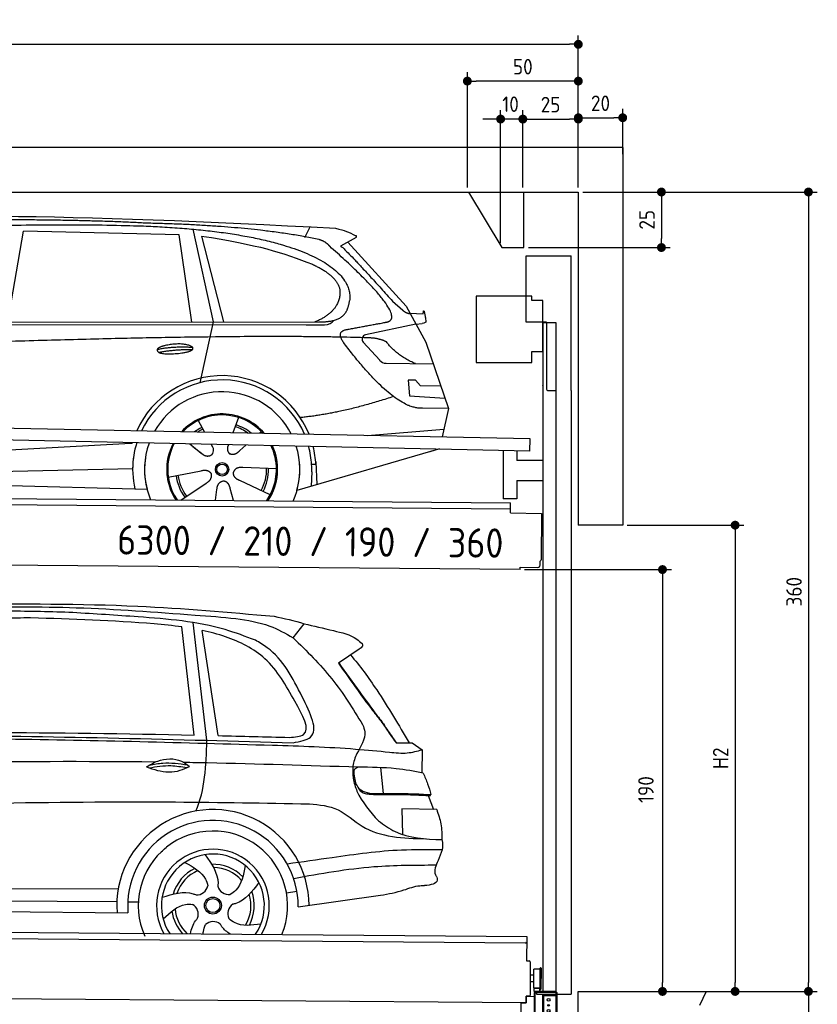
# Model space of a CAD drawing. Header units: millimetres. Extents: x -411 to 6777, y 0 to 6677.
# Tile 6 of 6: x 3183 to 6777, y 2242 to 6677. Entities that reach past the tile are written whole.
import ezdxf

# ---------------------------------------------------------------- set-up
doc = ezdxf.new("R2010")
doc.units = ezdxf.units.MM
doc.layers.add('4', color=3, linetype='Continuous')
for name, color, linetype, lineweight in [('AM_0', 7, 'Continuous', 50), ('car', 10, 'Continuous', 25), ('Freiraum', 7, 'Continuous', 25), ('Gebäude', 7, 'Continuous', 25), ('Logo', 7, 'Continuous', 25), ('Plattform', 7, 'Continuous', 25), ('Ständer vorne', 7, 'Continuous', 25), ('Tor', 200, 'Continuous', 25)]:
    doc.layers.add(name, color=color, linetype=linetype, lineweight=lineweight)
doc.styles.get("Standard").update_dxf_attribs({"font": 'ISOCP.SHX'})
doc.dimstyles.new('GEN-ISO', dxfattribs={"dimscale": 20, "dimtxt": 3.5, "dimasz": 2, "dimexe": 2, "dimexo": 1, "dimgap": 1.5, "dimtad": 1, "dimdec": 1, "dimlfac": 0.1, "dimdsep": 46, "dimtxsty": 'STANDARD', "dimblk": 'PUNKT', "dimcen": 2, "dimclrd": 256, "dimclre": 256, "dimclrt": 2, "dimadec": 0, "dimazin": 0, "dimtp": 0.1, "dimtm": 0.1, "dimtfac": 0.71, "dimtdec": 1, "dimtmove": 2, "dimatfit": 3, "dimldrblk": 'PUNKT', "dimfxl": 2, "dimtolj": 1, "dimarcsym": 0})

# ---------------------------------------------------------------- blocks, each defined once
blk = doc.blocks.new('PUNKT')
at = {"layer": '4', "color": 0, "linetype": 'ByBlock'}
blk.add_line((-0.5, 0), (-1, 0), dxfattribs=at)
at = {"layer": '4', "color": 0, "linetype": 'ByBlock', "const_width": 0.5}
blk.add_lwpolyline([(-0.25, 0, 1), (0.25, 0, 1)], format="xyb", close=True, dxfattribs=at)
blk = doc.blocks.new('*D68')
at = {"layer": '4', "lineweight": -2, "transparency": 16777216}
for p, q in [((5720, 5900.6), (6776.9, 5900.6)), ((6736.9, 5860.6), (6736.9, 2340)), ((6195.4, 2300), (6776.9, 2300))]:
    blk.add_line(p, q, dxfattribs=at)
at = {"layer": 'Defpoints', "color": 0, "transparency": 16777216}
for p in [(5700, 5900.6), (6175.4, 2300), (6736.9, 2300)]:
    blk.add_point(p, dxfattribs=at)
at = {"layer": '4', "lineweight": -2, "transparency": 16777216, "xscale": 40, "yscale": 40, "zscale": 40}
for p, rotation in [((6736.9, 5900.6), 90), ((6736.9, 2300), 270)]:
    blk.add_blockref('PUNKT', p, dxfattribs=dict(at, rotation=rotation))
at = {"layer": '4', "color": 2, "transparency": 16777216, "insert": (6671.9, 4100.3), "char_height": 70, "attachment_point": 5, "rotation": 90}
blk.add_mtext('360', dxfattribs=at)
blk = doc.blocks.new('*D69')
at = {"layer": '4', "lineweight": -2, "transparency": 16777216}
for p, q in [((6295.4, 2300), (6776.9, 2300)), ((6736.9, 2260), (6736.9, 240)), ((5720, 200), (6776.9, 200))]:
    blk.add_line(p, q, dxfattribs=at)
at = {"layer": 'Defpoints', "color": 0, "transparency": 16777216}
for p in [(6275.4, 2300), (5700, 200), (6736.9, 200)]:
    blk.add_point(p, dxfattribs=at)
at = {"layer": '4', "lineweight": -2, "transparency": 16777216, "xscale": 40, "yscale": 40, "zscale": 40}
for p, rotation in [((6736.9, 2300), 90), ((6736.9, 200), 270)]:
    blk.add_blockref('PUNKT', p, dxfattribs=dict(at, rotation=rotation))
at = {"layer": '4', "color": 2, "transparency": 16777216, "insert": (6671.9, 1250), "char_height": 70, "attachment_point": 5, "rotation": 90}
blk.add_mtext('210', dxfattribs=at)
blk = doc.blocks.new('*D70')
at = {"layer": '4', "lineweight": -2, "transparency": 16777216}
for p, q in [((5920, 4400), (6446.5, 4400)), ((6406.5, 4360), (6406.5, 2340)), ((6295.4, 2300), (6446.5, 2300))]:
    blk.add_line(p, q, dxfattribs=at)
at = {"layer": 'Defpoints', "color": 0, "transparency": 16777216}
for p in [(5900, 4400), (6275.4, 2300), (6406.5, 2300)]:
    blk.add_point(p, dxfattribs=at)
at = {"layer": '4', "lineweight": -2, "transparency": 16777216, "xscale": 40, "yscale": 40, "zscale": 40}
for p, rotation in [((6406.5, 4400), 90), ((6406.5, 2300), 270)]:
    blk.add_blockref('PUNKT', p, dxfattribs=dict(at, rotation=rotation))
at = {"layer": '4', "color": 2, "transparency": 16777216, "insert": (6341.5, 3350), "char_height": 70, "attachment_point": 5, "rotation": 90}
blk.add_mtext('H2', dxfattribs=at)
blk = doc.blocks.new('*D71')
at = {"layer": '4', "lineweight": -2, "transparency": 16777216}
for p, q in [((200, 5920.9), (200, 6605.8)), ((240, 6565.8), (5660, 6565.8)), ((5700, 6070.9), (5700, 6605.8))]:
    blk.add_line(p, q, dxfattribs=at)
at = {"layer": 'Defpoints', "color": 0, "transparency": 16777216}
for p in [(5700, 6565.8), (5700, 6050.9), (200, 5900.9)]:
    blk.add_point(p, dxfattribs=at)
at = {"layer": '4', "lineweight": -2, "transparency": 16777216, "xscale": 40, "yscale": 40, "zscale": 40, "rotation": 180}
blk.add_blockref('PUNKT', (200, 6565.8), dxfattribs=at)
at = {"layer": '4', "lineweight": -2, "transparency": 16777216, "xscale": 40, "yscale": 40, "zscale": 40}
blk.add_blockref('PUNKT', (5700, 6565.8), dxfattribs=at)
at = {"layer": '4', "color": 2, "transparency": 16777216, "insert": (2950, 6630.8), "char_height": 70, "attachment_point": 5}
blk.add_mtext('550', dxfattribs=at)
blk = doc.blocks.new('*D72')
at = {"layer": '4', "lineweight": -2, "transparency": 16777216}
for p, q in [((5457.5, 4200), (6119.3, 4200)), ((6079.3, 4160), (6079.3, 2340)), ((6099.3, 2300), (6119.3, 2300))]:
    blk.add_line(p, q, dxfattribs=at)
at = {"layer": 'Defpoints', "color": 0, "transparency": 16777216}
for p in [(5437.5, 4200), (6079.3, 2300), (6079.3, 2300)]:
    blk.add_point(p, dxfattribs=at)
at = {"layer": '4', "lineweight": -2, "transparency": 16777216, "xscale": 40, "yscale": 40, "zscale": 40}
for p, rotation in [((6079.3, 4200), 90), ((6079.3, 2300), 270)]:
    blk.add_blockref('PUNKT', p, dxfattribs=dict(at, rotation=rotation))
at = {"layer": '4', "color": 2, "transparency": 16777216, "insert": (6004.7, 3209.2), "char_height": 70, "attachment_point": 5, "rotation": 90}
blk.add_mtext('190', dxfattribs=at)
blk = doc.blocks.new('*D73')
at = {"layer": '4', "lineweight": -2, "transparency": 16777216}
for p, q in [((5450, 5920.9), (5450, 6269.1)), ((5700, 5920.9), (5700, 6269.1)), ((5490, 6229.1), (5660, 6229.1))]:
    blk.add_line(p, q, dxfattribs=at)
at = {"layer": 'Defpoints', "color": 0, "transparency": 16777216}
for p in [(5700, 6229.1), (5450, 5900.9), (5700, 5900.9)]:
    blk.add_point(p, dxfattribs=at)
at = {"layer": '4', "lineweight": -2, "transparency": 16777216, "xscale": 40, "yscale": 40, "zscale": 40, "rotation": 180}
blk.add_blockref('PUNKT', (5450, 6229.1), dxfattribs=at)
at = {"layer": '4', "lineweight": -2, "transparency": 16777216, "xscale": 40, "yscale": 40, "zscale": 40}
blk.add_blockref('PUNKT', (5700, 6229.1), dxfattribs=at)
at = {"layer": '4', "color": 2, "transparency": 16777216, "insert": (5575, 6294.2), "char_height": 70, "attachment_point": 5}
blk.add_mtext('25', dxfattribs=at)
blk = doc.blocks.new('*D74')
at = {"layer": '4', "lineweight": -2, "transparency": 16777216}
for p, q in [((5200, 5920.9), (5200, 6440.1)), ((5700, 5920.9), (5700, 6440.1)), ((5660, 6400.1), (5240, 6400.1))]:
    blk.add_line(p, q, dxfattribs=at)
at = {"layer": 'Defpoints', "color": 0, "transparency": 16777216}
for p in [(5200, 6400.1), (5200, 5900.9), (5700, 5900.9)]:
    blk.add_point(p, dxfattribs=at)
at = {"layer": '4', "lineweight": -2, "transparency": 16777216, "xscale": 40, "yscale": 40, "zscale": 40, "rotation": 180}
blk.add_blockref('PUNKT', (5200, 6400.1), dxfattribs=at)
at = {"layer": '4', "lineweight": -2, "transparency": 16777216, "xscale": 40, "yscale": 40, "zscale": 40}
blk.add_blockref('PUNKT', (5700, 6400.1), dxfattribs=at)
at = {"layer": '4', "color": 2, "transparency": 16777216, "insert": (5450, 6465.1), "char_height": 70, "attachment_point": 5}
blk.add_mtext('50', dxfattribs=at)
blk = doc.blocks.new('*D75')
at = {"layer": '4', "lineweight": -2, "transparency": 16777216}
for p, q in [((5720, 5900.6), (6114.4, 5900.6)), ((6074.4, 5860.6), (6074.4, 5690.6)), ((5474.9, 5650.6), (6114.4, 5650.6))]:
    blk.add_line(p, q, dxfattribs=at)
at = {"layer": 'Defpoints', "color": 0, "transparency": 16777216}
for p in [(5700, 5900.6), (5454.9, 5650.6), (6074.4, 5650.6)]:
    blk.add_point(p, dxfattribs=at)
at = {"layer": '4', "lineweight": -2, "transparency": 16777216, "xscale": 40, "yscale": 40, "zscale": 40}
for p, rotation in [((6074.4, 5900.6), 90), ((6074.4, 5650.6), 270)]:
    blk.add_blockref('PUNKT', p, dxfattribs=dict(at, rotation=rotation))
at = {"layer": '4', "color": 2, "transparency": 16777216, "insert": (6009.4, 5775.6), "char_height": 70, "attachment_point": 5, "rotation": 90}
blk.add_mtext('25', dxfattribs=at)
blk = doc.blocks.new('*D76')
at = {"layer": '4', "lineweight": -2, "transparency": 16777216}
for p, q in [((5350, 5670.9), (5350, 6269.1)), ((5450, 5920.9), (5450, 6269.1)), ((5310, 6229.1), (5270, 6229.1)), ((5450, 6229.1), (5350, 6229.1)), ((5490, 6229.1), (5530, 6229.1))]:
    blk.add_line(p, q, dxfattribs=at)
at = {"layer": 'Defpoints', "color": 0, "transparency": 16777216}
for p in [(5350, 6229.1), (5450, 5900.9), (5350, 5650.9)]:
    blk.add_point(p, dxfattribs=at)
at = {"layer": '4', "lineweight": -2, "transparency": 16777216, "xscale": 40, "yscale": 40, "zscale": 40}
blk.add_blockref('PUNKT', (5350, 6229.1), dxfattribs=at)
at = {"layer": '4', "lineweight": -2, "transparency": 16777216, "xscale": 40, "yscale": 40, "zscale": 40, "rotation": 180}
blk.add_blockref('PUNKT', (5450, 6229.1), dxfattribs=at)
at = {"layer": '4', "color": 2, "transparency": 16777216, "insert": (5394.7, 6296.1), "char_height": 70, "attachment_point": 5}
blk.add_mtext('10', dxfattribs=at)
blk = doc.blocks.new('Car')
at = {"layer": 'car'}
for p, q in [((3909.7, 5769.5), (4006.4, 5352.1)), ((4415, 5736.7), (4438.8, 5784.2)), ((3080.9, 5343.1), (3148, 5752.9)), ((3849.6, 5743), (3148, 5752.9)), ((3909.2, 5351.1), (3849.6, 5743)), ((3949.3, 5738.8), (4052.4, 5352.5)), ((4646.5, 5738.1), (4576.5, 5698.9)), ((4609.7, 5717.5), (4874.1, 5431.6)), ((4813.7, 5452.7), (4859.4, 5412.8)), ((4874.1, 5431.6), (4964.7, 5269.4)), ((4892, 5399.6), (4952.2, 5397.5)), ((1782.1, 5321.7), (4425.3, 5342.7)), ((1829, 5331), (4480.8, 5356.7)), ((4006.4, 5352.1), (3948, 5077.8)), ((4425.3, 5342.7), (4508.2, 5344.1)), ((4919.4, 5350.5), (4693, 5300.6)), ((4919.4, 5350.5), (4947.1, 5354.5)), ((4682.6, 5267.5), (4757.7, 5186.3)), ((4964.7, 5269.4), (5069.1, 4971.8)), ((4786.9, 5173.4), (4998.6, 5172.6)), ((4919.4, 5098.5), (4886.7, 5098.5)), ((4886.7, 5098.5), (4893.6, 5027)), ((4943.2, 5072.7), (4919.4, 5098.5)), ((5033.7, 5072.7), (4943.2, 5072.7)), ((4893.6, 5027), (5052.7, 5018.5)), ((5069.1, 4971.8), (4952.2, 4972.2)), ((5069.1, 4971.8), (5042.4, 4843.9)), ((4124.1, 4923), (4099.2, 4854)), ((3941.9, 4907.6), (3971.5, 4855.4)), ((4706.5, 4847.5), (5049.6, 4878.4)), ((3970.2, 4857.8), (3971.5, 4855.4)), ((4226.2, 4861.2), (4218.5, 4852.7)), ((1744.4, 4681.9), (3613.3, 4801.2)), ((3613.3, 4801.2), (3645.8, 4803.2)), ((3905.2, 4801.6), (3956.8, 4761.5)), ((3919.6, 4790.6), (3966.2, 4754.4)), ((4002.5, 4800.5), (4008.7, 4789.5)), ((4079.6, 4799.6), (4075.9, 4789.2)), ((4158.3, 4798.6), (4131.6, 4774.6)), ((5031.2, 4789.8), (4987.4, 4776.7)), ((5026.5, 4788.4), (4390.5, 4597)), ((4474.4, 4715.1), (4455.2, 4713.9)), ((4473.6, 4727.1), (4480.2, 4624)), ((1764.2, 4630), (3649.6, 4688.6)), ((3810, 4651.5), (3958.4, 4681.8)), ((4297.1, 4692.7), (4145.8, 4697.7)), ((4455.9, 4681.4), (4454.8, 4616.4)), ((1665.7, 4631.7), (3714.7, 4597)), ((3867.2, 4548.9), (3981.6, 4626.5)), ((4269.9, 4576.5), (4132.1, 4639.2)), ((4024.3, 4549), (4029.8, 4597.4)), ((4105, 4549), (4089.6, 4602.5))]:
    blk.add_line(p, q, dxfattribs=at)
for radius in [30.1, 23.6]:
    blk.add_circle((4052.2, 4688.8), radius, dxfattribs=at)
for centre, radius, start, end in [((4697.3, 5281), 20, 102.4358, 222.7473), ((4787, 5213.4), 40, 222.7473, 269.7861), ((4052.6, 4688.2), 422.7, 22.5487, 156.2143), ((4052.6, 4688.2), 403.4, 23.7263, 155.0367), ((4052.6, 4688.2), 350, 27.7494, 151.0136), ((4052.6, 4688.2), 250, 41.078, 137.685), ((4052.2, 4688.8), 245, 41.9641, 136.7989), ((4052.2, 4688.8), 200.6, 55.0934, 73.5463), ((4052.2, 4688.8), 209.6, 51.6404, 73.3995), ((4052.2, 4688.8), 209.6, 116.262, 127.1225), ((4052.2, 4688.8), 200.6, 116.1152, 123.6695), ((4052.6, 4688.2), 422.7, 164.0109, 164.2126), ((4052.6, 4688.2), 403.4, 163.2593, 179.9464), ((4052.6, 4688.2), 350, 160.7243, 195.1055), ((4052.6, 4688.2), 250, 152.8016, 213.8648), ((4052.2, 4688.8), 245, 152.3519, 188.7348), ((4052.6, 4688.2), 250, 326.1848, 25.8498), ((4052.6, 4688.2), 250, 326.1848, 25.8498), ((4052.2, 4688.8), 245, 0.9266, 26.2995), ((4052.6, 4688.2), 350, 344.8945, 17.9271), ((4052.6, 4688.2), 403.4, 3.6504, 15.3921), ((4052.6, 4688.2), 422.7, 3.6504, 14.6404), ((4052.6, 4688.2), 403.4, 173.0827, 193.1146), ((4052.6, 4688.2), 350, 172.1254, 203.4635), ((4052.6, 4688.2), 250, 169.2195, 213.8648), ((4052.2, 4688.8), 245, 169.1336, 214.8006), ((4052.2, 4688.8), 245, 325.2489, 9.5178), ((4052.6, 4688.2), 250, 326.1848, 9.4319), ((4052.6, 4688.2), 350, 336.586, 6.526), ((4052.6, 4688.2), 403.4, 359.0315, 5.5686), ((4052.6, 4688.2), 422.7, 3.6504, 3.7403), ((4052.2, 4688.8), 209.6, 188.262, 217.3995), ((4052.2, 4688.8), 200.6, 188.1152, 217.5463), ((4052.2, 4688.8), 200.6, 332.1152, 1.5463), ((4052.2, 4688.8), 209.6, 332.262, 1.3995)]:
    blk.add_arc(centre, radius, start, end, dxfattribs=at)
for points, degree in [([(2207.9, 5772.9), (2494.9, 5837.1), (3380, 5831.9), (4552.5, 5779.4)], 3), ([(3702.6, 5794.3), (3354.2, 5810.5), (2738.3, 5800.1)], 2), ([(4478.1, 5728.3), (4177, 5788.2), (3702.6, 5794.3)], 2), ([(4552.5, 5779.4), (4599.3, 5770.4), (4608.3, 5762.2), (4645.8, 5746.7)], 3), ([(3949.3, 5738.8), (4203.7, 5702.2), (4317.2, 5667.6), (4450.5, 5616.1)], 3), ([(4527.8, 5698), (4509.7, 5719.7), (4478.1, 5728.3)], 2), ([(4646.5, 5738.1), (4648.2, 5739.7), (4648.9, 5742.8), (4648.3, 5745.6), (4645.8, 5746.7)], 4), ([(4792.7, 5360), (4881.9, 5388.8), (4527.8, 5698)], 2), ([(4576.5, 5698.9), (4584.3, 5703.3), (4813.7, 5452.7)], 2), ([(4450.5, 5616.1), (4565.1, 5565.1), (4575.8, 5500.1)], 2), ([(4575.8, 5500.1), (4581.5, 5405.6), (4464.2, 5356.5)], 2), ([(4480.8, 5356.7), (4530.9, 5357.2), (4603.9, 5362.5), (4611.6, 5409.4), (4619.8, 5452.6)], 4), ([(4859.4, 5412.8), (4867.7, 5405.6), (4881, 5398), (4890, 5398), (4892, 5399.6)], 4), ([(4952.2, 5397.5), (4953.4, 5436.4), (4964.7, 5362.2)], 2), ([(4579.4, 5377.2), (4579.5, 5377.3), (4579.6, 5377.3), (4579.6, 5377.3)], 3), ([(4508.2, 5344.1), (4527.5, 5344.9), (4542.2, 5354), (4549.4, 5364.3)], 3), ([(4598.5, 5259.2), (4554.2, 5317.5), (4614.1, 5324.7)], 2), ([(4964.7, 5362.2), (4965, 5358.5), (4959.4, 5356.8), (4947.1, 5354.5)], 3), ([(4700.1, 5287), (3823.5, 5307.4), (1391.4, 5172.9)], 2), ([(4787.9, 5269.4), (4750.5, 5287.5), (4700.1, 5287)], 2), ([(3754.7, 5226.2), (3830.1, 5243.1), (3913.6, 5237.3)], 2), ([(4952.2, 4972.2), (4826.5, 4964), (4598.5, 5259.2)], 2), ([(4919.4, 5172.9), (4833.7, 5208), (4787.9, 5269.4)], 2), ([(3761.9, 5213.4), (3835.9, 5228), (3913.8, 5227.2)], 2), ([(4820.2, 5023.6), (4595.6, 4946.1), (4402.8, 4924.9)], 2), ([(3957.1, 4761.5), (3980.6, 4739.8), (4003.7, 4753.4)], 2), ([(3958.4, 4681.8), (3989, 4690.8), (4003.8, 4668.4)], 2), ([(3981.6, 4626.5), (4009.5, 4642.2), (4003.8, 4668.4)], 2), ([(4145.8, 4697.7), (4114, 4701.4), (4103.2, 4676.8)], 2), ([(4132.1, 4639.2), (4102, 4650), (4103.2, 4676.8)], 2), ([(4029.8, 4597.4), (4030.7, 4629.4), (4056.6, 4636.5)], 2), ([(4089.6, 4602.5), (4083.3, 4633.8), (4056.6, 4636.5)], 2)]:
    blk.add_open_spline(points, degree=degree, dxfattribs=at)
for points, degree, knots in [([(2377.5, 5760.7), (2404.1, 5763), (2543.5, 5766.1), (3564.7, 5795.6), (4185, 5794.9), (4642, 5626.4), (4619.8, 5452.6)], 4, [0.0821318, 0.0821318, 0.0821318, 0.0821318, 0.0821318, 0.258851, 0.508851, 1, 1, 1, 1, 1]), ([(4614.1, 5324.7), (4780.7, 5357.3), (4783.6, 5357.9), (4791.9, 5359.8), (4792.7, 5360)], 1, [0.1611508, 0.1611508, 1, 1.0196119, 1.078724, 1.0847856, 1.0847856]), ([(3761.9, 5213.4), (3738.3, 5229.7), (3783.7, 5245.5), (3866.4, 5265.7), (3959.3, 5232.6), (3897.3, 5208.8), (3788.3, 5201.6), (3766.8, 5210.4), (3761.9, 5213.4)], 5, [0, 0, 0, 0, 0, 0, 0.300106, 0.500106, 0.700106, 1, 1, 1, 1, 1, 1]), ([(4008.7, 4789.5), (4010.4, 4785.4), (4011.4, 4781.5), (4011.7, 4777.6), (4012.4, 4769), (4009.8, 4760.9), (4003.7, 4753.4)], 3, [0.2167758, 0.2167758, 0.2167758, 0.2167758, 0.4600873, 0.4600873, 0.4600873, 1, 1, 1, 1]), ([(4075.9, 4789.2), (4075.3, 4786.1), (4075.1, 4783.1), (4075.2, 4780.1), (4075.6, 4777.3), (4076.4, 4771.6), (4078.5, 4766.2), (4082, 4761.7), (4087, 4758.7)], 4, [0.3191838, 0.3191838, 0.3191838, 0.3191838, 0.3191838, 0.5438253, 0.5438253, 0.5438253, 0.5438253, 1, 1, 1, 1, 1]), ([(4131.6, 4774.6), (4131.6, 4774.6), (4131.6, 4774.6), (4131.6, 4774.6), (4131.6, 4774.6), (4122.6, 4764.8), (4112, 4754.7), (4097.8, 4752.2), (4087, 4758.7)], 4, [-0.000003, -0.000003, -0.000003, -0.000003, -0.000003, 0, 0, 0, 0, 1, 1, 1, 1, 1])]:
    blk.add_open_spline(points, degree=degree, knots=knots, dxfattribs=at)
blk = doc.blocks.new('Tor 335 bis 365 Gebäude')
at = {"layer": 'Tor'}
for p, q in [((5465.6, 5314.5), (5465.6, 5613)), ((5465.6, 5613), (5668, 5613)), ((5668, 5007.1), (5668, 5613)), ((5557, 5314.5), (5465.6, 5314.5)), ((5557, 5314.5), (5557, 5013)), ((5562, 5007.1), (5600, 5007.1)), ((5600, 5007.1), (5600, 5007)), ((5668, 5007), (5668, 5007.1)), ((5600, 2287), (5668, 2287))]:
    blk.add_line(p, q, dxfattribs=at)
for points in [[(5600, 2287), (5600, 5007)], [(5668, 5007.1), (5668, 2287)]]:
    blk.add_lwpolyline(points, dxfattribs=at)
blk.add_arc((5563, 5013), 6, 180, 260.4059, dxfattribs=at)
blk = doc.blocks.new('*D82')
at = {"layer": '4', "lineweight": -2, "transparency": 16777216}
for p, q in [((5700, 5920.9), (5700, 6275.1)), ((5900, 6070.8), (5900, 6275.1)), ((5740, 6235.1), (5860, 6235.1))]:
    blk.add_line(p, q, dxfattribs=at)
at = {"layer": 'Defpoints', "color": 0, "transparency": 16777216}
for p in [(5900, 6235.1), (5900, 6050.8), (5700, 5900.9)]:
    blk.add_point(p, dxfattribs=at)
at = {"layer": '4', "lineweight": -2, "transparency": 16777216, "xscale": 40, "yscale": 40, "zscale": 40, "rotation": 180}
blk.add_blockref('PUNKT', (5700, 6235.1), dxfattribs=at)
at = {"layer": '4', "lineweight": -2, "transparency": 16777216, "xscale": 40, "yscale": 40, "zscale": 40}
blk.add_blockref('PUNKT', (5900, 6235.1), dxfattribs=at)
at = {"layer": '4', "color": 2, "transparency": 16777216, "insert": (5800, 6300.1), "char_height": 70, "attachment_point": 5}
blk.add_mtext('20', dxfattribs=at)
blk = doc.blocks.new('Palette EG Gl550')
at = {"layer": 'Plattform'}
for p, q in [((429.5, 2587), (5467.3, 2548)), ((5462.1, 2518), (434.2, 2557)), ((5467.3, 2548), (5466.5, 2438)), ((5466.5, 2438), (5478.5, 2437.9)), ((5483.4, 2432.8), (5482.7, 2342.8)), ((5499.6, 2315.6), (5500.2, 2399.8)), ((5527.5, 2310.5), (5528.3, 2404.5)), ((5532.3, 2404.5), (5531.5, 2310.5)), ((5501.1, 2372.8), (5484.1, 2373)), ((5482.7, 2342.8), (5482.3, 2282.9)), ((5499.8, 2342.7), (5482.7, 2342.8)), ((5525.9, 2315), (5500.9, 2315)), ((5500.9, 2300), (5500.9, 2315)), ((5512.9, 2315), (5500.9, 2315)), ((5500.9, 2300), (5500.9, 2315)), ((5525.9, 2300), (5525.9, 2315)), ((5525.9, 2300), (5525.9, 2315)), ((5465, 2248), (341.7, 2287.7)), ((5465.2, 2278), (5465, 2248)), ((5465.2, 2278), (5477.2, 2277.9)), ((5477.2, 2277.9), (5465.2, 2278)), ((5500.9, 2300), (5525.9, 2300)), ((5525.9, 2300), (5500.9, 2300))]:
    blk.add_line(p, q, dxfattribs=at)
for centre, radius, start, end in [((5462.1, 2523), 5, 268.5823, 358.5607), ((5478.4, 2432.9), 5, 359.556, 89.556), ((5500.6, 2399.8), 0.4, 91.7323, 179.3444), ((5511.7, 2073.6), 326.8, 87.1739, 91.9438), ((5527.8, 2400.4), 0.4, 266.9623, 359.3444), ((5530.3, 2404.5), 2, 359.3444, 179.3444), ((5500, 2315.6), 0.4, 179.3444, 266.9565), ((5519.7, 3199.4), 884.4, 268.7196, 270.4008), ((5491.8, 3403.4), 1088.9, 271.795, 271.861), ((5527.2, 2314.6), 0.4, 359.556, 91.938), ((5529.5, 2310.5), 2, 179.3444, 359.3444), ((5477.3, 2282.9), 5, 269.556, 359.556)]:
    blk.add_arc(centre, radius, start, end, dxfattribs=at)
blk = doc.blocks.new('Car_EG')
at = {"layer": 'car'}
for p, q in [((3999.8, 3462), (3934.3, 3991.9)), ((3942.6, 3485.3), (3883.6, 3971.9)), ((4049.9, 3483.7), (3975.3, 3956.9)), ((4384.7, 3927.1), (4433.5, 3990.6)), ((4682.5, 3878.1), (4589.5, 3814.8)), ((4852.1, 3457.4), (4910.5, 3457.7)), ((4855, 3458.2), (4890, 3458.3)), ((4890, 3458.3), (4910.1, 3458.3)), ((4910.5, 3457.7), (4925, 3458.1)), ((4925, 3458.1), (4969.4, 3427.2)), ((4969.4, 3427.2), (4969.4, 3323.1)), ((4783.5, 3345.1), (4795.8, 3228.1)), ((4998.4, 3221.3), (5022.8, 3158.4)), ((5037.6, 3158.3), (4879.8, 3159.6)), ((4879.8, 3159.6), (4885.1, 3044.3)), ((5064.2, 2976.3), (5046.1, 2928.9)), ((1740.5, 2779.3), (3605.8, 2790.6)), ((4363.7, 2777.2), (4410.5, 2786.1)), ((4416.7, 2715.6), (4787.5, 2770.1)), ((1741.7, 2725.9), (3599.8, 2733.6)), ((3648.9, 2732.1), (3696.6, 2731.5)), ((1693, 2686), (3650.2, 2682.3))]:
    blk.add_line(p, q, dxfattribs=at)
for radius in [38.2, 31.6]:
    blk.add_circle((4032.7, 2718), radius, dxfattribs=at)
for centre, radius, start, end in [((4032.7, 2717.4), 433.1, 0.713, 184.6115), ((4032.7, 2717.4), 384, 359.7282, 185.2384), ((4032.7, 2717.4), 336.4, 337.7995, 204.4935), ((4032.7, 2718), 254, 329.8221, 210.1779), ((4032.7, 2718), 231.9, 326.5904, 213.4096), ((4032.7, 2718), 186.2, 116.2626, 164.3912), ((4032.7, 2718), 186.2, 44.2633, 92.4011), ((4032.7, 2718), 171.5, 41.5902, 89.736), ((4032.7, 2718), 171.5, 113.5905, 161.7257), ((3957.6, 2817.5), 52.3, 268.6722, 348.431), ((4104.1, 2820.1), 52.3, 196.6722, 276.431), ((4032.7, 2718), 171.5, 329.577, 17.7302), ((4032.7, 2718), 186.2, 332.2513, 20.3964), ((3914.9, 2677.3), 52.3, 340.6722, 60.431), ((4151.9, 2681.6), 52.3, 124.6722, 204.431), ((4032.7, 2718), 186.2, 188.2502, 223.2875), ((4032.7, 2718), 171.5, 185.5775, 228.1156), ((4035, 2593.3), 52.3, 52.6722, 132.431)]:
    blk.add_arc(centre, radius, start, end, dxfattribs=at)
for points, knots in [([(3391.1, 4032.7), (3294.5, 4035.1), (3064.1, 4040.8), (2759.8, 4021.2), (2552.3, 4005.9), (2478.2, 4000.4)], [0, 0, 0, 0, 289.925788, 691.034976, 914.075582, 914.075582, 914.075582, 914.075582]), ([(2526.1, 4023.5), (2656.1, 4033.3), (2949.1, 4055.4), (3422.1, 4061.7), (3824, 4033.3), (4067.8, 4017.8), (4125.5, 4011)], [0, 0, 0, 0, 391.04113, 881.651907, 1416.366113, 1602.404452, 1602.404452, 1602.404452, 1602.404452]), ([(2900.7, 4066.6), (3161.9, 4070.3), (3628.3, 4076.8), (4093.2, 4039.6), (4297.8, 4023.3)], [0, 0, 0, 0, 783.131876, 1398.451598, 1398.451598, 1398.451598, 1398.451598]), ([(3883.6, 3971.9), (3841.9, 3977.3), (3614.6, 3997.6), (3386.9, 4003), (3201.3, 4007.3)], [637.56261, 637.56261, 637.56261, 637.56261, 763.549902, 1320.810124, 1320.810124, 1320.810124, 1320.810124]), ([(4214.9, 3914.6), (4169.6, 3931.3), (4000.1, 3993.8), (3718.7, 4014.5), (3489.1, 4027.3), (3391.1, 4032.7)], [0, 0, 0, 0, 144.38685, 540.679923, 835.691207, 835.691207, 835.691207, 835.691207]), ([(4125.5, 4011), (4177.8, 4003.9), (4269.5, 3991.4), (4350, 3946.5), (4384.7, 3927.1)], [0, 0, 0, 0, 156.409573, 274.497028, 274.497028, 274.497028, 274.497028]), ([(4394.4, 3641.5), (4355, 3710.9), (4281.5, 3840.5), (4111.5, 3923.5), (4010.6, 3949.6), (3975.3, 3956.9)], [0, 0, 0, 0, 233.684399, 436.644927, 544.706034, 544.706034, 544.706034, 544.706034]), ([(4433.5, 3990.6), (4477.2, 3980.7), (4557.4, 3962.6), (4651.8, 3941.1), (4688.3, 3909.7), (4696.1, 3903)], [0, 0, 0, 0, 135.791183, 248.765766, 279.520552, 279.520552, 279.520552, 279.520552]), ([(4427.7, 3661.6), (4384.2, 3745.2), (4330.6, 3848.2), (4233.2, 3904.1), (4214.9, 3914.6)], [0, 0, 0, 0, 271.559773, 334.41549, 334.41549, 334.41549, 334.41549]), ([(4384.7, 3927.1), (4445.9, 3868.1), (4567.1, 3751.3), (4656.6, 3608.9), (4700.9, 3538.4)], [0, 0, 0, 0, 254.089873, 502.76226, 502.76226, 502.76226, 502.76226]), ([(4696.1, 3903), (4696.9, 3899.2), (4698.9, 3888.4), (4689, 3882.1), (4682.5, 3878.1)], [0, 0, 0, 0, 10.855432, 30.979101, 30.979101, 30.979101, 30.979101]), ([(4589.5, 3814.8), (4640.4, 3743.2), (4704.5, 3653.1), (4773.6, 3566.8), (4787.8, 3549)], [0, 0, 0, 0, 263.425265, 331.664547, 331.664547, 331.664547, 331.664547]), ([(4591, 3815.8), (4622.7, 3772), (4680.2, 3692.4), (4739.2, 3614), (4765.7, 3578.8)], [0, 0, 0, 0, 162.25725, 294.477825, 294.477825, 294.477825, 294.477825]), ([(4643.4, 3851.5), (4687.4, 3803.9), (4783, 3670.3), (4864.1, 3536.7), (4910.5, 3457.7)], [395.653943, 395.653943, 395.653943, 395.653943, 587.122502, 864.540302, 864.540302, 864.540302, 864.540302]), ([(4370.7, 3478.3), (4396.3, 3480.3), (4482.3, 3486.9), (4430.6, 3577.8), (4394.4, 3641.5)], [0, 0, 0, 0, 66.110822, 221.440769, 221.440769, 221.440769, 221.440769]), ([(4388.1, 3454.1), (4419.3, 3460.1), (4520.1, 3479.5), (4465.4, 3587.2), (4427.7, 3661.6)], [0, 0, 0, 0, 83.009931, 268.207531, 268.207531, 268.207531, 268.207531]), ([(4765.7, 3578.8), (4773.3, 3570), (4783.5, 3558.2), (4792.1, 3545.3), (4794.2, 3542)], [0, 0, 0, 0, 34.815048, 46.557672, 46.557672, 46.557672, 46.557672]), ([(4787.8, 3549), (4798.4, 3533.3), (4819.3, 3502.4), (4841.2, 3472.2), (4852.1, 3457.4)], [0, 0, 0, 0, 56.812879, 111.923736, 111.923736, 111.923736, 111.923736]), ([(4700.9, 3538.4), (4705.3, 3527.5), (4722.9, 3483.5), (4678.8, 3421.7), (4656.9, 3359.9), (4657.9, 3328.7), (4658.2, 3317.6)], [0, 0, 0, 0, 34.097953, 138.175108, 197.887596, 230.983362, 230.983362, 230.983362, 230.983362]), ([(1828.7, 3450), (2122.7, 3454.9), (2546.2, 3461.9), (3368.5, 3462), (3896.6, 3450.9), (4295.2, 3442.6)], [0, 0, 0, 0, 882.102268, 1270.770708, 2466.750946, 2466.750946, 2466.750946, 2466.750946]), ([(1832.4, 3461.3), (2161, 3467.2), (3012.9, 3482.6), (3864.8, 3465), (4388.1, 3454.1)], [0, 0, 0, 0, 985.739727, 2555.887054, 2555.887054, 2555.887054, 2555.887054]), ([(4836.1, 3481), (4841.1, 3474.2), (4846.3, 3467), (4851.5, 3459.8), (4852.4, 3458.4), (4853.8, 3458.3), (4855, 3458.2)], [0, 0, 0, 0, 25.300776, 26.442713, 27.003963, 30.176579, 30.176579, 30.176579, 30.176579]), ([(4295.2, 3442.6), (4420.4, 3439.7), (4596.5, 3435.6), (4772, 3419.9), (4822.8, 3415.3)], [0, 0, 0, 0, 375.490289, 528.429148, 528.429148, 528.429148, 528.429148]), ([(4822.8, 3415.3), (4849.8, 3412.6), (4899.5, 3407.6), (4947.5, 3421), (4969.4, 3427.2)], [0, 0, 0, 0, 80.452469, 148.273091, 148.273091, 148.273091, 148.273091]), ([(3729.1, 3340.6), (3745.1, 3350.4), (3791.3, 3378.8), (3869.7, 3382.2), (3910.8, 3352.8), (3922.8, 3344.2)], [0, 0, 0, 0, 56.386158, 162.852709, 206.792536, 206.792536, 206.792536, 206.792536]), ([(3729.1, 3340.6), (3745.2, 3334.7), (3793.3, 3317.7), (3864.2, 3315.5), (3908.8, 3337.3), (3922.8, 3344.2)], [5.208578, 5.208578, 5.208578, 5.208578, 44.198582, 121.455021, 156.55166, 156.55166, 156.55166, 156.55166]), ([(3740.8, 3336.4), (3773.2, 3341.8), (3829.8, 3351.3), (3886.2, 3342.5), (3910.4, 3338.2)], [0, 0, 0, 0, 73.878693, 129.282646, 129.282646, 129.282646, 129.282646]), ([(3742.7, 3348.9), (3762.2, 3352.8), (3818.6, 3363.3), (3875.9, 3356.1), (3913.4, 3350.8)], [7.57653, 7.57653, 7.57653, 7.57653, 52.544532, 137.659237, 137.659237, 137.659237, 137.659237]), ([(4682.3, 3346), (4455.7, 3351.6), (4194.1, 3358.1), (3932.4, 3360.9), (3897.3, 3361.2)], [0, 0, 0, 0, 679.940772, 785.142685, 785.142685, 785.142685, 785.142685]), ([(4682.3, 3346), (4675.1, 3342.7), (4661.3, 3336.5), (4662.7, 3321.7), (4663.3, 3314.6)], [0, 0, 0, 0, 21.276303, 40.575349, 40.575349, 40.575349, 40.575349]), ([(4975.7, 3322), (4934.9, 3329.3), (4837.9, 3346.6), (4739.3, 3346.2), (4682.3, 3346)], [0, 0, 0, 0, 124.191927, 294.878966, 294.878966, 294.878966, 294.878966]), ([(4658.2, 3317.6), (4658.9, 3310.4), (4661.4, 3283.3), (4686.4, 3203.3), (4737.7, 3146.9), (4775.3, 3105.4)], [0, 0, 0, 0, 21.786395, 81.634094, 246.747403, 246.747403, 246.747403, 246.747403]), ([(4663.3, 3314.6), (4666.3, 3293.1), (4670.6, 3262.1), (4707, 3234), (4749.8, 3227), (4783.1, 3227.8), (4802.2, 3228.3)], [0, 0, 0, 0, 61.688141, 88.915796, 131.377114, 188.888446, 188.888446, 188.888446, 188.888446]), ([(4975.7, 3322), (4982.8, 3306.1), (4996.8, 3274.7), (5006.2, 3241.6), (5010.9, 3225.2)], [0, 0, 0, 0, 52.081574, 103.113227, 103.113227, 103.113227, 103.113227]), ([(4682.1, 3255.8), (4686.1, 3248.4), (4693.5, 3234.8), (4712.8, 3228.8), (4729.1, 3225.4), (4744.2, 3224.7), (4754.9, 3224.3), (4759.8, 3224.1)], [0, 0, 0, 0, 24.299806, 44.374389, 57.433548, 74.613131, 89.537932, 89.537932, 89.537932, 89.537932]), ([(4759.8, 3224.1), (4784.1, 3224.2), (4833.7, 3224.3), (4896.6, 3225.1), (4946.6, 3223.3), (4971.1, 3222.5), (4982.4, 3222.1)], [0, 0, 0, 0, 72.676028, 148.847009, 188.713602, 222.633888, 222.633888, 222.633888, 222.633888]), ([(4802.2, 3228.3), (4842.8, 3229.1), (4912.4, 3230.4), (4981.9, 3226.7), (5010.9, 3225.2)], [0, 0, 0, 0, 121.811128, 208.751004, 208.751004, 208.751004, 208.751004]), ([(4982.4, 3222.1), (4986, 3222), (4993.1, 3221.6), (5000.2, 3221.2), (5003.8, 3221)], [0, 0, 0, 0, 10.705348, 21.344027, 21.344027, 21.344027, 21.344027]), ([(5003.8, 3221), (5005.5, 3221), (5008.8, 3220.9), (5010.2, 3223.8), (5010.9, 3225.2)], [0, 0, 0, 0, 4.798676, 8.977894, 8.977894, 8.977894, 8.977894]), ([(1466.3, 3118.1), (1709.7, 3127.3), (2507.6, 3156.9), (3506.8, 3189.1), (4262.6, 3181.5), (4463.6, 3179.4)], [651.356687, 651.356687, 651.356687, 651.356687, 1382.168851, 3046.715693, 3649.598352, 3649.598352, 3649.598352, 3649.598352]), ([(4463.6, 3179.4), (4508.7, 3175.6), (4598.7, 3167.9), (4739.2, 3031.5), (4887.5, 3028.4), (4990, 3026.3)], [0, 0, 0, 0, 132.089839, 263.241357, 556.137776, 556.137776, 556.137776, 556.137776]), ([(5037.6, 3158.3), (5045.3, 3136.9), (5061.1, 3093.3), (5061.5, 3046.8), (5061.7, 3023.1)], [0, 0, 0, 0, 67.622491, 138.154699, 138.154699, 138.154699, 138.154699]), ([(4775.3, 3105.4), (4799.8, 3088), (4883.3, 3028.5), (4988.2, 3025.3), (5062.3, 3023.1)], [0, 0, 0, 0, 89.012732, 303.591941, 303.591941, 303.591941, 303.591941]), ([(5064.2, 2976.3), (5002.8, 2976.7), (4836.8, 2977.7), (4604.5, 2943.5), (4433.9, 2917.5), (4366.5, 2907.2)], [0, 0, 0, 0, 184.056968, 497.583163, 702.083529, 702.083529, 702.083529, 702.083529]), ([(3995.6, 2946.9), (4025.2, 2905.5), (4057.8, 2859.8), (4054.6, 2809.8), (4054, 2805.1)], [0, 0, 0, 0, 140.862207, 155.3883, 155.3883, 155.3883, 155.3883]), ([(5046.1, 2928.9), (5035.6, 2906), (5023.1, 2878.8), (5038.8, 2857.1), (5041.3, 2853.6)], [0, 0, 0, 0, 65.64359, 78.298126, 78.298126, 78.298126, 78.298126]), ([(3904.9, 2911.5), (3942.6, 2890.8), (3990.9, 2864.3), (4006.4, 2817.7), (4008.9, 2806.9)], [0, 0, 0, 0, 119.179133, 152.627431, 152.627431, 152.627431, 152.627431]), ([(4177.3, 2899.3), (4169.3, 2857), (4159, 2802.9), (4119.5, 2773.8), (4110, 2768.1)], [0, 0, 0, 0, 119.179133, 152.546972, 152.546972, 152.546972, 152.546972]), ([(5036.7, 2907.2), (4943.3, 2906.2), (4727.8, 2903.9), (4515.9, 2865.1), (4396, 2841.8)], [0, 0, 0, 0, 279.844829, 645.252119, 645.252119, 645.252119, 645.252119]), ([(5041.3, 2853.6), (5042.1, 2849.2), (5046.5, 2822.8), (5013, 2818.6), (4985.1, 2815.1)], [0, 0, 0, 0, 12.782787, 75.656378, 75.656378, 75.656378, 75.656378]), ([(4239, 2824), (4208.7, 2783.1), (4175.4, 2737.9), (4126.8, 2725.5), (4122.1, 2724.6)], [0, 0, 0, 0, 140.862207, 155.444261, 155.444261, 155.444261, 155.444261]), ([(4787.6, 2770.1), (4823, 2776.8), (4882.7, 2788), (4946.5, 2815.5), (4978.3, 2815.2), (4985.1, 2815.1)], [0, 0, 0, 0, 108.214368, 182.603927, 203.112583, 203.112583, 203.112583, 203.112583]), ([(3803.5, 2753.4), (3852, 2768.8), (3905.5, 2785.7), (3952.1, 2767.2), (3956.4, 2765.2)], [0, 0, 0, 0, 140.862207, 155.442461, 155.442461, 155.442461, 155.442461]), ([(3809.1, 2656.2), (3840.4, 2685.7), (3880.6, 2723.5), (3929.7, 2723.8), (3940.7, 2722.8)], [0, 0, 0, 0, 119.179133, 152.616634, 152.616634, 152.616634, 152.616634]), ([(3932.7, 2590.3), (3936.4, 2612), (3944.5, 2636.7), (3961, 2656.6), (3964.3, 2660.1)], [75.258677, 75.258677, 75.258677, 75.258677, 140.862207, 155.531654, 155.531654, 155.531654, 155.531654]), ([(3989.4, 2590.3), (3989.6, 2593.9), (3991.1, 2607.8), (3996, 2621.7), (3999.7, 2631.9)], [107.857422, 107.857422, 107.857422, 107.857422, 119.179133, 151.284708, 151.284708, 151.284708, 151.284708]), ([(4111.1, 2590.3), (4096.6, 2599.1), (4080.3, 2612.8), (4068.9, 2630.8), (4066.6, 2635)], [89.202761, 89.202761, 89.202761, 89.202761, 140.862207, 155.53262, 155.53262, 155.53262, 155.53262]), ([(4249.8, 2636.5), (4207.4, 2630.1), (4153.6, 2622.1), (4112.9, 2653.3), (4104.3, 2660)], [0, 0, 0, 0, 119.179133, 151.2485, 151.2485, 151.2485, 151.2485])]:
    blk.add_open_spline(points, degree=3, knots=knots, dxfattribs=at)
for points in [[(3201.3, 4007.3), (3161.2, 4006.6), (3121.1, 4005.8), (3081, 4004.9)], [(4297.8, 4023.3), (4343.8, 4013.9), (4389.9, 4004.6), (4433.5, 3990.6)], [(4794.2, 3542), (4808.2, 3521.7), (4822.2, 3501.4), (4836.1, 3481)], [(3011.6, 3489.7), (3321.9, 3491.5), (3632.3, 3489.6), (3942.6, 3485.3)], [(3952.6, 3143.1), (3993.4, 3236.5), (3996.6, 3349.2), (3999.8, 3462)], [(4049.9, 3483.7), (4156.8, 3482.1), (4263.7, 3480.2), (4370.7, 3478.3)], [(3767.1, 3362), (3451.6, 3363.3), (3136, 3359.5), (2820.5, 3352.2)], [(5062.3, 3023.1), (5068.2, 3006.4), (5064.8, 2989.7), (5064.2, 2976.3)], [(3797.6, 2958.1), (3804.9, 2964.5), (3812.2, 2971), (3819.4, 2977.5)]]:
    blk.add_open_spline(points, degree=3, dxfattribs=at)
blk = doc.blocks.new('Plattform OG 6200 550')
at = {"layer": 'Plattform'}
for p, q in [((5482.3, 4789.6), (348.5, 4892)), ((5481.2, 4733.6), (347.5, 4841)), ((5481.2, 4733.6), (5482.3, 4789.5)), ((5361.5, 4736.1), (5361.5, 4518.3)), ((5423.5, 4734.7), (5423.5, 4690.8)), ((5539.9, 4690.8), (5423.5, 4690.8)), ((5423.5, 4600.8), (5423.5, 4518.3)), ((5423.5, 4600.8), (5539.9, 4600.8)), ((440.2, 4543.6), (5395, 4500.4)), ((446, 4516.5), (5394.8, 4473.4)), ((5423.5, 4518.3), (5361.5, 4518.3)), ((5394.7, 4456.2), (5394.9, 4480.2)), ((5394.9, 4480.2), (5395, 4495.2)), ((5395, 4495.2), (5395, 4500.4)), ((5394.7, 4456.2), (5534.1, 4453)), ((5534.1, 4453), (5532.3, 4244)), ((5437.5, 4200), (372.6, 4244.2)), ((5527.6, 4220.1), (5527.8, 4238.2)), ((5437.5, 4200), (5437.5, 4210.8)), ((5437.5, 4210.8), (5517.5, 4210.1))]:
    blk.add_line(p, q, dxfattribs=at)
for centre, radius, start, end in [((5517.6, 4220.1), 10, 269.5, 359.5), ((5526.2, 4244.1), 6.08, 284.5689, 358.9086)]:
    blk.add_arc(centre, radius, start, end, dxfattribs=at)
blk = doc.blocks.new('Gebäude_360_GT210')
at = {"layer": 'Freiraum'}
blk.add_lwpolyline([(5204.9, 5900.6), (5354.9, 5650.6), (5454.9, 5650.6), (5454.9, 5900.6)], dxfattribs=at)
at = {"layer": 'Gebäude'}
for p, q in [((5900, 6100.6), (0, 6100.6)), ((5900, 6100.6), (5900, 4400)), ((200, 5900.6), (5700, 5900.6)), ((5700, 5900.6), (5700, 4400)), ((5900, 4400), (5700, 4400)), ((5700, 2300), (6275.4, 2300)), ((6275.4, 2300), (6246.4, 2235.9))]:
    blk.add_line(p, q, dxfattribs=at)
blk.add_lwpolyline([(5700, 200), (5700, 200), (5700, 2300)], dxfattribs=at)
blk = doc.blocks.new('Ständer_vornr_GT210')
at = {"layer": 'Ständer vorne'}
for p, q in [((5465, 2248), (5465.2, 2278)), ((5465.2, 2278), (5501, 2277.7)), ((5501, 2290), (5501, 2207.2)), ((5506.1, 2207.2), (5506.1, 2290)), ((5595, 2300), (5511, 2300)), ((5595.1, 2295), (5511.1, 2295)), ((5511.2, 2295), (5511.2, 2287)), ((5511.2, 2287), (5600, 2287)), ((5540, 218), (5540, 2287)), ((5540, 2282), (5600, 2282)), ((5545, 218), (5545, 2282)), ((5600, 200), (5600, 2290)), ((5605, 2204), (5605, 2290)), ((5441, 2248.2), (5441, 2055)), ((5441, 2248.2), (5465, 2248)), ((5510.3, 2193.9), (5504.1, 2200)), ((5507.6, 2203.7), (5512.7, 2198.6)), ((5510.3, 2193.9), (5539.8, 2165)), ((5512.7, 2198.6), (5540, 2171.8)), ((5600, 2204), (5605, 2204)), ((5600, 2114), (5602, 2112.1)), ((5605, 2104.9), (5605, 2040)), ((5446, 2050), (5461.5, 2050)), ((5464, 2047.5), (5464, 2035)), ((5469, 2030), (5540, 2030)), ((5600, 2040), (5605, 2040)), ((5511, 218), (5600, 218)), ((5511, 218), (5511, 200)), ((5600, 210), (5511, 210)), ((5600, 200), (5511, 200))]:
    blk.add_line(p, q, dxfattribs=at)
for centre, radius in [((5566, 2262), 6.5), ((5566, 2212), 6.5), ((5566, 2237), 3.7), ((5566, 2187), 3.7), ((5571.4, 338), 3.7), ((5571.4, 288), 3.7)]:
    blk.add_circle(centre, radius, dxfattribs=at)
for centre, radius, start, end in [((5511.1, 2289.9), 10.1, 90.1445, 179.6512), ((5511.1, 2290), 5, 90, 180), ((5595, 2290), 10, 0, 90), ((5595, 2290), 5, 0, 90), ((5511.1, 2207.2), 10.1, 180, 225.5525), ((5511.1, 2207.2), 5, 179.6711, 225.5525), ((5595, 2104.9), 10, 0, 45.8814), ((5446, 2055), 5, 180, 270), ((5461.5, 2047.5), 2.5, 0, 90), ((5469, 2035), 5, 180, 270)]:
    blk.add_arc(centre, radius, start, end, dxfattribs=at)
blk = doc.blocks.new('Ständer vorne ab 340')
at = {"layer": 'Ständer vorne'}
for p, q in [((5240, 5432), (5240, 5132)), ((5490, 5432), (5240, 5432)), ((5490, 5412), (5490, 5432)), ((5540, 5412), (5490, 5412)), ((5540, 5182), (5540, 5412)), ((5540.2, 5312), (5539.8, 5312)), ((5540, 5312), (5540, 2300)), ((5600, 5312), (5540, 5312)), ((5600, 2298.7), (5600, 5312)), ((5490, 5132), (5490, 5182)), ((5490, 5182), (5540, 5182)), ((5240, 5132), (5490, 5132)), ((5540, 5027.4), (5540, 5028.4)), ((5511.2, 2295), (5511.2, 2287)), ((5595.1, 2295), (5511.2, 2295)), ((5511.2, 2287), (5600, 2287)), ((5600, 2287), (5600, 2290))]:
    blk.add_line(p, q, dxfattribs=at)

msp = doc.modelspace()

# ---------------------------------------------------------------- block references
at = {"layer": 'AM_0', "rotation": 359.5559561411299}
msp.add_blockref('Car_EG', (0, 0), dxfattribs=at)
at = {"layer": 'car', "rotation": 359.4752422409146}
msp.add_blockref('Car', (0, 0), dxfattribs=at)
at = {"layer": 'Gebäude'}
msp.add_blockref('Gebäude_360_GT210', (0, 0), dxfattribs=at)
at = {"layer": 'Plattform'}
for name in ['Plattform OG 6200 550', 'Palette EG Gl550']:
    msp.add_blockref(name, (0, 0), dxfattribs=at)
at = {"layer": 'Ständer vorne'}
for name in ['Ständer vorne ab 340', 'Ständer_vornr_GT210']:
    msp.add_blockref(name, (0, 0), dxfattribs=at)
at = {"layer": 'Tor'}
msp.add_blockref('Tor 335 bis 365 Gebäude', (0, 0), dxfattribs=at)

# ---------------------------------------------------------------- texts
at = {"layer": 'Logo'}
msp.add_text('6300 / 210 / 190 / 360 ', height=132, rotation=359.50634, dxfattribs=at).set_placement((3621.53, 4268.02))

# ---------------------------------------------------------------- dimensions: what is measured, and where the dimension line sits
at = {"layer": '4'}
for base, p1, p2, override, picture, middle in [((5700, 6565.8), (200, 5900.88), (5700, 6050.88), {"dimtdec": 3, "dimtolj": 0}, '*D71', (2950, 6630.8)), ((5200, 6400.12), (5700, 5900.88), (5200, 5900.88), {"dimtdec": 3, "dimtolj": 0}, '*D74', (5450, 6465.12)), ((5900, 6235.09), (5700, 5900.88), (5900, 6050.82), {"dimtol": 0, "dimlim": 0, "dimtp": 0.1, "dimtm": 0.1, "dimtfac": 0.71, "dimtdec": 3, "dimtolj": 0, "dimtzin": 8}, '*D82', (5800, 6300.1)), ((5700, 6229.15), (5449.99, 5900.88), (5700, 5900.88), {"dimtdec": 3, "dimtolj": 0}, '*D73', (5575, 6294.16))]:
    dim = msp.add_linear_dim(base=base, p1=p1, p2=p2, dimstyle='GEN-ISO', override=override, dxfattribs=at)
    dim.commit()
    dim.dimension.update_dxf_attribs({"geometry": picture, "text_midpoint": middle})
dim = msp.add_linear_dim(base=(5350, 6229.15), p1=(5449.99, 5900.88), p2=(5350, 5650.88), dimstyle='GEN-ISO', override={"dimtdec": 3, "dimtolj": 0}, dxfattribs=at)
dim.commit()
dim.dimension.update_dxf_attribs({"geometry": '*D76', "text_midpoint": (5394.75, 6296.13), "dimtype": 160})
for base, p1, p2, override, picture, middle in [((6074.39, 5650.63), (5700, 5900.63), (5454.94, 5650.63), {"dimtdec": 3, "dimtolj": 0}, '*D75', (6009.39, 5775.63)), ((6736.86, 2300), (5700, 5900.63), (6175.45, 2300), {"dimdec": 0, "dimtdec": 3, "dimtolj": 0}, '*D68', (6671.86, 4100.32)), ((6736.86, 200), (6275.45, 2300), (5700, 200), {"dimtdec": 3, "dimtolj": 0}, '*D69', (6671.85, 1250))]:
    dim = msp.add_linear_dim(base=base, p1=p1, p2=p2, angle=90, dimstyle='GEN-ISO', override=override, dxfattribs=at)
    dim.commit()
    dim.dimension.update_dxf_attribs({"geometry": picture, "text_midpoint": middle})
dim = msp.add_linear_dim(base=(6406.55, 2300), p1=(5900, 4400), p2=(6275.45, 2300), angle=90, text='H2', dimstyle='GEN-ISO', override={"dimdec": 0, "dimtdec": 3, "dimtolj": 0}, dxfattribs=at)
dim.commit()
dim.dimension.update_dxf_attribs({"geometry": '*D70', "text_midpoint": (6341.54, 3350)})
dim = msp.add_linear_dim(base=(6079.31, 2300), p1=(5437.5, 4199.97), p2=(6079.31, 2300), angle=90, dimstyle='GEN-ISO', override={"dimtdec": 3, "dimtolj": 0}, dxfattribs=at)
dim.commit()
dim.dimension.update_dxf_attribs({"geometry": '*D72', "text_midpoint": (6004.71, 3209.23), "dimtype": 160})

doc.saveas('drawing.dxf')
